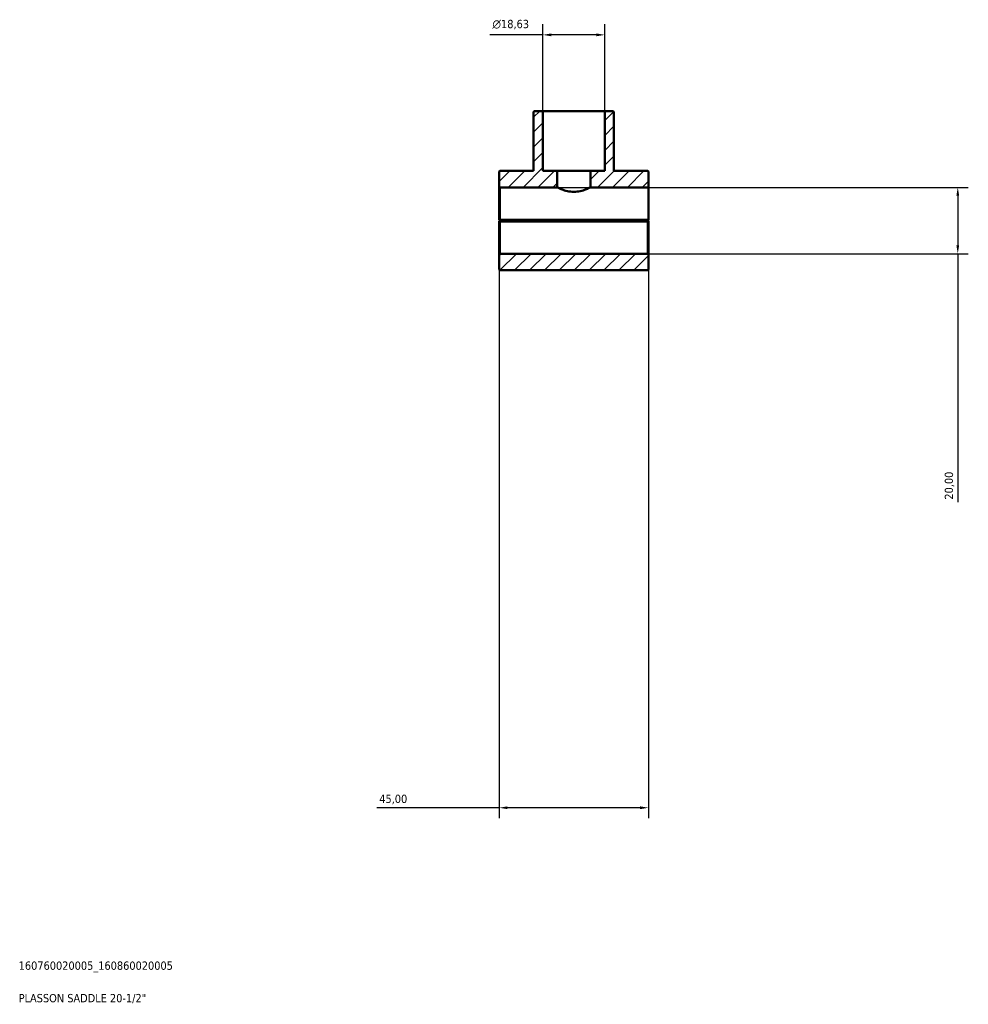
# Model space of a CAD drawing. Header units: millimetres. Extents: x 0 to 1141, y 0 to 1083.
# Tile 6 of 7: x 855 to 1141, y 83 to 379. Entities that reach past the tile are written whole.
import ezdxf

# ---------------------------------------------------------------- set-up
doc = ezdxf.new("R2010")
doc.units = ezdxf.units.MM
for name, color, linetype, lineweight in [('Dimension (ISO)', 7, 'Continuous', 25), ('Hatch (ISO)', 7, 'Continuous', 18), ('Title (ISO)', 7, 'Continuous', 50), ('Visible (ISO)', 7, 'Continuous', 50)]:
    doc.layers.add(name, color=color, linetype=linetype, lineweight=lineweight)
doc.styles.add('Note Text (ISO)', font='tahoma.ttf')
doc.dimstyles.new('Default (ISO)', dxfattribs={"dimtxt": 2.5, "dimasz": 2.5, "dimexe": 3.175, "dimexo": 0, "dimgap": 0.762, "dimtad": 1, "dimrnd": 1e-08, "dimzin": 0, "dimtxsty": 'Note Text (ISO)', "dimcen": 0.09, "dimdle": 10, "dimclrd": 256, "dimclre": 256, "dimclrt": 232, "dimazin": 0, "dimtfac": 1.40208, "dimtmove": 0, "dimatfit": 3, "dimfxl": 1, "dimtolj": 1, "dimtzin": 0, "dimlwd": -1, "dimlwe": -1, "dimarcsym": 0})

# ---------------------------------------------------------------- blocks, each defined once
blk = doc.blocks.new('Title Blocks ISO')
at = {"layer": 'Title (ISO)', "color": 232, "true_color": 0xca0064, "style": 'Note Text (ISO)'}
for tag, p in [('PART_NUMBER_001', (33.84, 73.13)), ('DESCRIPTION_001', (33.84, 63.34))]:
    blk.add_attdef(tag, p, '', height=2.5, dxfattribs=at)
blk = doc.blocks.new('*D7')
at = {"layer": 'Defpoints', "color": 0, "transparency": 16777216}
for p in [(1012.91, 374.89), (1012.91, 351.93), (1031.55, 351.93)]:
    blk.add_point(p, dxfattribs=at)
at = {"layer": 'Dimension (ISO)', "transparency": 16777216}
for p, q in [((1012.91, 351.93), (1012.91, 378.07)), ((1031.55, 351.93), (1031.55, 378.07)), ((1012.91, 374.89), (996.93, 374.89)), ((1029.05, 374.89), (1015.41, 374.89))]:
    blk.add_line(p, q, dxfattribs=at)
for points in [[(1015.41, 375.31), (1015.41, 374.47), (1012.91, 374.89)], [(1029.05, 375.31), (1029.05, 374.47), (1031.55, 374.89)]]:
    blk.add_solid(points, dxfattribs=at)
at = {"layer": 'Dimension (ISO)', "color": 232, "true_color": 0xca0064, "transparency": 16777216, "insert": (997.69, 379.41), "char_height": 2.5, "attachment_point": 1, "style": 'Note Text (ISO)'}
blk.add_mtext('\\A1;\\fAIGDT|b0|i0;\\H2.5000;\\ln\\fTahoma|b0|i0;\\H2.5000;18,63', dxfattribs=at)
blk = doc.blocks.new('*D8')
at = {"layer": 'Defpoints', "color": 0, "transparency": 16777216}
for p in [(999.73, 319.18), (1044.73, 319.18), (999.73, 141.96)]:
    blk.add_point(p, dxfattribs=at)
at = {"layer": 'Dimension (ISO)', "transparency": 16777216}
for p, q in [((999.73, 319.18), (999.73, 138.79)), ((1044.73, 319.18), (1044.73, 138.79)), ((999.73, 141.96), (962.8, 141.96)), ((1042.23, 141.96), (1002.23, 141.96))]:
    blk.add_line(p, q, dxfattribs=at)
for points in [[(1002.23, 142.38), (1002.23, 141.55), (999.73, 141.96)], [(1042.23, 142.38), (1042.23, 141.55), (1044.73, 141.96)]]:
    blk.add_solid(points, dxfattribs=at)
at = {"layer": 'Dimension (ISO)', "color": 232, "true_color": 0xca0064, "transparency": 16777216, "insert": (963.56, 145.9), "char_height": 2.5, "attachment_point": 1, "style": 'Note Text (ISO)'}
blk.add_mtext('\\A1;45,00', dxfattribs=at)
blk = doc.blocks.new('*D9')
at = {"layer": 'Defpoints', "color": 0, "transparency": 16777216}
for p in [(1017.23, 328.93), (1044.53, 308.93), (1138.01, 308.93)]:
    blk.add_point(p, dxfattribs=at)
at = {"layer": 'Dimension (ISO)', "transparency": 16777216}
for p, q in [((1017.23, 328.93), (1141.18, 328.93)), ((1138.01, 326.43), (1138.01, 311.43)), ((1044.53, 308.93), (1141.18, 308.93)), ((1138.01, 308.93), (1138.01, 234.05))]:
    blk.add_line(p, q, dxfattribs=at)
for points in [[(1137.59, 326.43), (1138.42, 326.43), (1138.01, 328.93)], [(1137.59, 311.43), (1138.42, 311.43), (1138.01, 308.93)]]:
    blk.add_solid(points, dxfattribs=at)
at = {"layer": 'Dimension (ISO)', "color": 232, "true_color": 0xca0064, "transparency": 16777216, "insert": (1134.07, 234.81), "char_height": 2.5, "attachment_point": 1, "rotation": 90, "style": 'Note Text (ISO)'}
blk.add_mtext('\\A1;20,00', dxfattribs=at)

msp = doc.modelspace()

# ---------------------------------------------------------------- hatches: boundary and pattern name
at = {"layer": 'Hatch (ISO)'}
h = msp.add_hatch(dxfattribs=at)
h.set_pattern_fill('ANSI31', color=256, scale=25.4, style=0)
h.set_pattern_definition([(45, (0, 0), (-2.245064, 2.245064), [])])
h.paths.add_polyline_path([(1044.7303, 304.1274), (1044.7303, 308.7274), (1044.5303, 308.9274), (999.9303, 308.9274), (999.7303, 308.7274), (999.7303, 304.1274), (999.9303, 303.9274), (1044.5303, 303.9274)])
h.paths.add_polyline_path([(1012.9148, 333.9274), (1012.9148, 351.9274), (1010.3201, 351.9274), (1010.1201, 351.7274), (1010.1201, 333.9274), (999.9303, 333.9274), (999.7303, 333.7274), (999.7303, 329.1274), (999.9303, 328.9274), (1017.2303, 328.9274), (1017.2303, 333.9274)])
h.paths.add_polyline_path([(1031.5458, 351.9274), (1031.5458, 333.9274), (1027.2303, 333.9274), (1027.2303, 328.9274), (1044.7303, 328.9274), (1044.7303, 333.7274), (1044.5303, 333.9274), (1034.3404, 333.9274), (1034.3404, 351.7274), (1034.1404, 351.9274)])

# ---------------------------------------------------------------- linework, layer by layer
at = {"layer": 'Visible (ISO)'}
for p, q in [((1010.3201, 351.9274), (1010.1201, 351.7274)), ((1010.1201, 351.7274), (1010.1201, 333.9274)), ((1012.9148, 351.9274), (1010.3201, 351.9274)), ((1012.9148, 333.9274), (1012.9148, 351.9274)), ((1012.9148, 351.9274), (1031.5458, 351.9274)), ((1031.5458, 351.9274), (1031.5458, 333.9274)), ((1034.1404, 351.9274), (1031.5458, 351.9274)), ((1034.3404, 351.7274), (1034.1404, 351.9274)), ((1034.3404, 333.9274), (1034.3404, 351.7274)), ((999.9303, 333.9274), (999.7303, 333.7274)), ((999.7303, 333.7274), (999.7303, 329.1274)), ((1010.1201, 333.9274), (999.9303, 333.9274)), ((1017.2303, 333.9274), (1012.9148, 333.9274)), ((1017.2303, 328.9274), (1017.2303, 333.9274)), ((1017.2303, 333.9274), (1027.2303, 333.9274)), ((1031.5458, 333.9274), (1027.2303, 333.9274)), ((1027.2303, 333.9274), (1027.2303, 328.9274)), ((1044.5303, 333.9274), (1034.3404, 333.9274)), ((1044.7303, 333.7274), (1044.5303, 333.9274)), ((1044.7303, 328.9274), (1044.7303, 333.7274)), ((999.7303, 329.1274), (999.9303, 328.9274)), ((999.7303, 329.1274), (999.7303, 319.1774)), ((999.9303, 328.9274), (1017.2303, 328.9274)), ((999.9303, 319.1773), (999.9303, 328.9274)), ((1027.2303, 328.9274), (1044.7303, 328.9274)), ((1044.7303, 328.9274), (1044.7303, 319.1774)), ((999.7303, 318.6774), (999.7303, 308.7274)), ((999.9303, 318.9774), (999.8306, 319.0771)), ((999.8306, 318.7776), (999.9303, 318.8774)), ((1044.7303, 319.1773), (999.9303, 319.1773)), ((999.9303, 318.9774), (1044.5303, 318.9774)), ((1044.5303, 318.8774), (999.9303, 318.8774)), ((999.9303, 308.9274), (999.9303, 318.6774)), ((999.9303, 318.6774), (1044.5303, 318.6774)), ((1018.2303, 318.9774), (1018.2303, 318.8774)), ((1026.2303, 318.9774), (1026.2303, 318.8774)), ((1044.7303, 319.1773), (1044.5303, 318.9774)), ((1044.5303, 318.8774), (1044.63, 318.7776)), ((1044.5303, 318.6774), (1044.5303, 308.9274)), ((1044.7303, 319.1774), (1044.7303, 319.1773)), ((1044.7303, 308.7274), (1044.7303, 318.6774)), ((999.9303, 308.9274), (999.7303, 308.7274)), ((999.7303, 308.7274), (999.7303, 304.1274)), ((1044.5303, 308.9274), (999.9303, 308.9274)), ((1044.7303, 308.7274), (1044.5303, 308.9274)), ((1044.7303, 304.1274), (1044.7303, 308.7274)), ((999.7303, 304.1274), (999.9303, 303.9274)), ((999.9303, 303.9274), (1044.5303, 303.9274)), ((1044.5303, 303.9274), (1044.7303, 304.1274))]:
    msp.add_line(p, q, dxfattribs=at)
for points, knots in [([(1022.2303, 327.5876), (1021.5888, 327.5876), (1020.9146, 327.6665), (1019.6874, 327.9334), (1019.133, 328.1159), (1018.2577, 328.4467), (1017.8745, 328.6187), (1017.3605, 328.8603), (1017.2303, 328.9274), (1017.2303, 328.9274)], [0, 0, 0, 0, 0.1924576, 0.1924576, 0.384915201, 0.384915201, 0.576848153, 0.576848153, 0.768781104, 0.768781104, 0.768781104, 0.768781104]), ([(1027.2303, 328.9274), (1027.2303, 328.9274), (1027.1001, 328.8603), (1026.5861, 328.6187), (1026.2029, 328.4467), (1025.3276, 328.1159), (1024.7732, 327.9334), (1023.546, 327.6665), (1022.8718, 327.5876), (1022.2303, 327.5876)], [2.306343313, 2.306343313, 2.306343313, 2.306343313, 2.498276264, 2.498276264, 2.690209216, 2.690209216, 2.882666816, 2.882666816, 3.075124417, 3.075124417, 3.075124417, 3.075124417])]:
    msp.add_open_spline(points, degree=3, knots=knots, dxfattribs=at)
for points in [[(999.8306, 319.0771), (999.7807, 319.127), (999.7303, 319.1774)], [(999.7303, 318.6774), (999.7807, 318.7277), (999.8306, 318.7776)], [(1044.63, 318.7776), (1044.6799, 318.7277), (1044.7303, 318.6774)]]:
    msp.add_open_spline(points, degree=2, dxfattribs=at)
for points, weights in [([(999.8306, 319.0771), (999.8809, 319.1275), (999.9303, 319.1773)], [1.00579763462, 1.0087361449, 1.01163215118]), ([(999.9303, 318.6774), (999.8809, 318.7273), (999.8306, 318.7776)], [1.01163215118, 1.0087361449, 1.00579763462]), ([(1044.63, 318.7776), (1044.5797, 318.7273), (1044.5303, 318.6774)], [1.00579763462, 1.0087361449, 1.01163215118])]:
    msp.add_rational_spline(points, weights, degree=2, dxfattribs=at)

# ---------------------------------------------------------------- block references
msp.add_blockref('Title Blocks ISO', (821, 20)).add_auto_attribs({'PART_NUMBER_001': '160760020005_160860020005', 'DESCRIPTION_001': 'PLASSON SADDLE 20-1/2"'})

# ---------------------------------------------------------------- dimensions: what is measured, and where the dimension line sits
at = {"layer": 'Dimension (ISO)'}
dim = msp.add_linear_dim(base=(1012.9148, 374.8907), p1=(1031.5458, 351.9274), p2=(1012.9148, 351.9274), angle=180, text='\\fAIGDT|b0|i0;\\H2.5000;\\ln\\fTahoma|b0|i0;\\H2.5000;<>', dimstyle='Default (ISO)', override={"dimdec": 2, "dimtp": 0, "dimtm": 0, "dimtdec": 2, "dimtofl": 0, "dimatfit": 2}, dxfattribs=at)
dim.commit()
dim.dimension.update_dxf_attribs({"geometry": '*D7', "text_midpoint": (1003.2178, 374.8907), "dimtype": 160})
dim = msp.add_linear_dim(base=(1138.0061, 308.9274), p1=(1017.2303, 328.9274), p2=(1044.5303, 308.9274), angle=270, dimstyle='Default (ISO)', override={"dimdec": 2, "dimtp": 0, "dimtm": 0, "dimtdec": 2, "dimtofl": 0, "dimatfit": 2}, dxfattribs=at)
dim.commit()
dim.dimension.update_dxf_attribs({"geometry": '*D9', "text_midpoint": (1138.0061, 238.9274), "dimtype": 160})
dim = msp.add_linear_dim(base=(999.7303, 141.9623), p1=(1044.7303, 319.1774), p2=(999.7303, 319.1774), dimstyle='Default (ISO)', override={"dimdec": 2, "dimtp": 0, "dimtm": 0, "dimtdec": 2, "dimtofl": 0, "dimatfit": 2}, dxfattribs=at)
dim.commit()
dim.dimension.update_dxf_attribs({"geometry": '*D8', "text_midpoint": (967.7303, 141.9623), "dimtype": 160})

doc.saveas('drawing.dxf')
